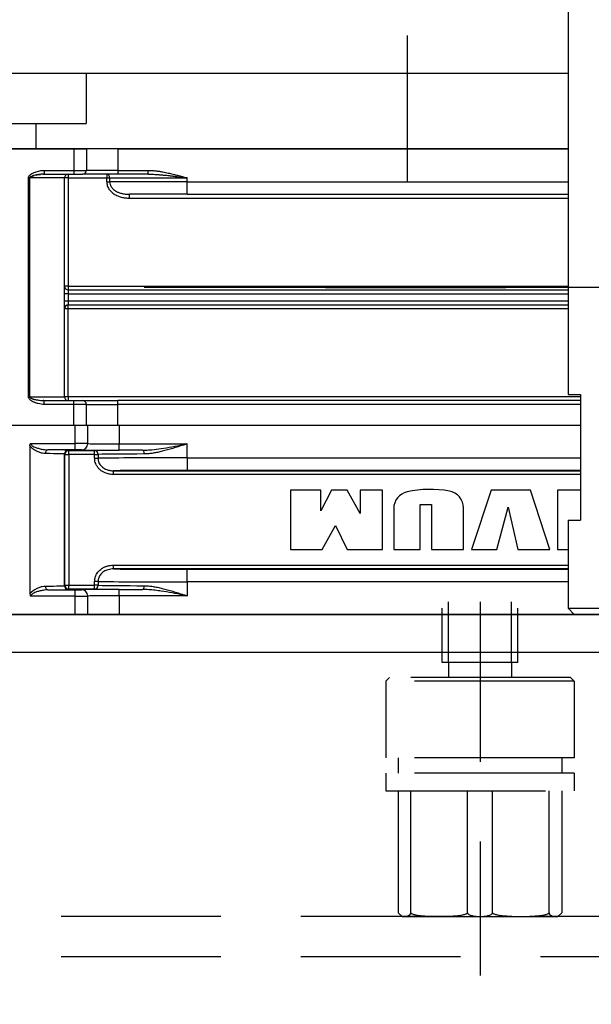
# Model space of a CAD drawing. Extents: x 0 to 564, y 0 to 400.
# Tile 5 of 20: x 122 to 145, y 201 to 240. Entities that reach past the tile are written whole.
import ezdxf

# ---------------------------------------------------------------- set-up
doc = ezdxf.new("R2010")
doc.units = 0
for name, pattern in [('CENTER', [50.8, 31.75, -6.35, 6.35, -6.35]), ('DASHED', [19.05, 12.7, -6.35]), ('HIDDEN', [9.525, 6.35, -3.175]), ('NON_PLOTING', [0])]:
    doc.linetypes.add(name, pattern=pattern)
doc.layers.get('0').update_dxf_attribs({"linetype": 'CONTINUOUS'})
doc.layers.get('DEFPOINTS').update_dxf_attribs({"linetype": 'CONTINUOUS'})
for name, color, linetype in [('BODY', 130, 'CONTINUOUS'), ('CVZ', 130, 'CONTINUOUS'), ('STOPPER', 220, 'CONTINUOUS'), ('寸法線', 11, 'CONTINUOUS'), ('支柱A', 10, 'CONTINUOUS'), ('支柱B', 254, 'CONTINUOUS')]:
    doc.layers.add(name, color=color, linetype=linetype)
doc.styles.add('MX_DIMTXSTY_6', font='txt.sh', dxfattribs={"width": 1.25, "bigfont": 'extfont'})
doc.styles.add('MX_DIMTXSTY_7', font='txt.sh', dxfattribs={"width": 1.05, "bigfont": 'extfont'})
doc.styles.add('MX_NOTE_STANDARD', font='txt.sh', dxfattribs={"bigfont": 'extfont'})
doc.dimstyles.new('MX_DIMSTYLE_P', dxfattribs={"dimtxt": 2.5, "dimasz": 2.5, "dimexe": 1, "dimexo": 1, "dimgap": 1, "dimtad": 1, "dimlfac": 2, "dimdsep": 46, "dimtxsty": 'MX_NOTE_STANDARD', "dimblk1": 'OPEN30', "dimblk2": 'OPEN30', "dimsah": 1, "dimcen": 2.5, "dimadec": 0, "dimazin": 0, "dimtfac": 1, "dimtmove": 0, "dimatfit": 3, "dimldrblk": 'OPEN30', "dimfxl": 1, "dimtzin": 0, "dimarcsym": 0})

# ---------------------------------------------------------------- blocks, each defined once
blk = doc.blocks.new('_OPEN30')
at = {"color": 0, "linetype": 'ByBlock', "lineweight": -2}
for p, q in [((-1, 0.267949), (0, 0)), ((0, 0), (-1, -0.267949)), ((0, 0), (-1, 0))]:
    blk.add_line(p, q, dxfattribs=at)
blk = doc.blocks.new('*D33')
at = {"color": 21, "linetype": 'CONTINUOUS'}
for p, q in [((97.443302, 217.392194), (97.443302, 254.865045)), ((250.943302, 217.392194), (250.943302, 254.865045)), ((97.443302, 253.865045), (250.943302, 253.865045))]:
    blk.add_line(p, q, dxfattribs=at)
at = {"layer": 'DEFPOINTS', "color": 0, "linetype": 'CONTINUOUS'}
for p in [(250.943302, 253.865045), (97.443302, 214.892194), (250.943302, 214.892194)]:
    blk.add_point(p, dxfattribs=at)
at = {"color": 21, "linetype": 'CONTINUOUS', "xscale": 2.77, "yscale": 2.77, "zscale": 2.77, "rotation": 180}
blk.add_blockref('_OPEN30', (97.443302, 253.865045), dxfattribs=at)
at = {"color": 21, "linetype": 'CONTINUOUS', "xscale": 2.77, "yscale": 2.77, "zscale": 2.77}
blk.add_blockref('_OPEN30', (250.943302, 253.865045), dxfattribs=at)
at = {"color": 21, "linetype": 'CONTINUOUS', "insert": (174.193302, 256.615045), "char_height": 3.5, "attachment_point": 5, "line_spacing_factor": 0.72, "style": 'MX_DIMTXSTY_7'}
blk.add_mtext('\\A1;307', dxfattribs=at)
blk = doc.blocks.new('*D52')
at = {"color": 21, "linetype": 'CONTINUOUS'}
for p, q in [((140.443305, 247.389694), (65.853591, 247.389694)), ((66.853591, 216.392194), (66.853591, 247.389694)), ((96.443302, 216.392194), (65.853591, 216.392194))]:
    blk.add_line(p, q, dxfattribs=at)
at = {"layer": 'DEFPOINTS', "color": 0, "linetype": 'CONTINUOUS'}
for p in [(66.853591, 247.389694), (142.943305, 247.389694), (98.943302, 216.392194)]:
    blk.add_point(p, dxfattribs=at)
at = {"color": 21, "linetype": 'CONTINUOUS', "xscale": 2.77, "yscale": 2.77, "zscale": 2.77}
for p, rotation in [((66.853591, 247.389694), 90), ((66.853591, 216.392194), 270)]:
    blk.add_blockref('_OPEN30', p, dxfattribs=dict(at, rotation=rotation))
at = {"color": 21, "linetype": 'CONTINUOUS', "insert": (64.103591, 231.890944), "char_height": 3.5, "attachment_point": 5, "rotation": 90, "line_spacing_factor": 0.72}
blk.add_mtext('\\A1;62', dxfattribs=at)
blk = doc.blocks.new('*D54')
at = {"color": 21, "linetype": 'CONTINUOUS'}
for p, q in [((140.443304, 247.389694), (59.246237, 247.389694)), ((60.246237, 163.042194), (60.246237, 247.389694)), ((84.193302, 163.042194), (59.246237, 163.042194))]:
    blk.add_line(p, q, dxfattribs=at)
at = {"layer": 'DEFPOINTS', "color": 0, "linetype": 'CONTINUOUS'}
for p in [(60.246237, 247.389694), (142.943304, 247.389694), (86.693302, 163.042194)]:
    blk.add_point(p, dxfattribs=at)
at = {"color": 21, "linetype": 'CONTINUOUS', "xscale": 2.77, "yscale": 2.77, "zscale": 2.77}
for p, rotation in [((60.246237, 247.389694), 90), ((60.246237, 163.042194), 270)]:
    blk.add_blockref('_OPEN30', p, dxfattribs=dict(at, rotation=rotation))
at = {"color": 21, "linetype": 'CONTINUOUS', "insert": (57.496237, 205.215946), "char_height": 3.5, "attachment_point": 5, "rotation": 90, "line_spacing_factor": 0.72, "style": 'MX_DIMTXSTY_6'}
blk.add_mtext('\\A1;(169)', dxfattribs=at)

msp = doc.modelspace()

# ---------------------------------------------------------------- linework, layer by layer
at = {"layer": 'BODY', "color": 130, "linetype": 'CONTINUOUS'}
for p, q in [((98.9433, 216.3922), (249.4433, 216.3922)), ((97.4433, 214.8922), (250.9433, 214.8922))]:
    msp.add_line(p, q, dxfattribs=at)
at = {"layer": 'CVZ', "color": 140, "linetype": 'CENTER'}
for p, q in [((137.2933, 239.4047), (137.2933, 233.5922)), ((209.3877, 229.3922), (112.499, 229.3922))]:
    msp.add_line(p, q, dxfattribs=at)
at = {"layer": 'CVZ', "color": 130, "linetype": 'CONTINUOUS'}
for p, q in [((116.5433, 237.9047), (143.6933, 237.9047)), ((143.6933, 234.9047), (116.5433, 234.9047)), ((116.5558, 234.9047), (124.0433, 234.9047)), ((124.0433, 234.9047), (124.5433, 234.9047)), ((125.7933, 234.9047), (124.5433, 234.9047)), ((124.5433, 234.9047), (124.5433, 234.0422)), ((125.7933, 234.9047), (143.6933, 234.9047)), ((122.8674, 234.0422), (122.8674, 233.8922)), ((126.9941, 233.8922), (126.9941, 234.0422)), ((122.8286, 233.8916), (122.8674, 233.8947)), ((122.8674, 233.8922), (124.0433, 233.8922)), ((123.6683, 225.0422), (123.6683, 233.7422)), ((124.0433, 233.8922), (124.3933, 233.8922)), ((125.7933, 233.8922), (124.3933, 233.8922)), ((126.9941, 233.8922), (125.7933, 233.8922)), ((126.9941, 233.8922), (127.0051, 233.892)), ((128.5433, 233.0922), (126.2569, 233.0922)), ((128.5433, 233.0922), (143.6933, 233.0922)), ((123.8183, 229.2922), (143.6933, 229.2922)), ((143.6933, 228.6922), (123.8183, 228.6922)), ((122.8674, 224.8922), (124.0433, 224.8922)), ((122.8674, 224.7422), (122.8674, 224.8922)), ((124.0433, 224.8922), (124.3933, 224.8922)), ((124.3933, 224.8922), (125.7933, 224.8922)), ((124.5433, 223.9172), (124.5433, 224.7422)), ((144.1933, 224.8922), (125.7933, 224.8922)), ((114.0459, 223.9172), (144.1933, 223.9172)), ((124.5959, 223.1851), (124.5959, 223.9172)), ((122.2978, 223.0997), (122.2978, 217.2096)), ((124.0959, 222.9373), (123.0103, 222.9373)), ((123.6709, 217.5372), (123.6709, 222.7721)), ((126.7784, 222.9221), (125.8459, 222.9221)), ((128.5459, 222.6199), (128.5459, 222.1199)), ((132.6544, 221.3364), (132.6544, 218.973)), ((133.87, 221.3364), (132.6544, 221.3364)), ((133.87, 220.5165), (133.87, 221.3364)), ((134.294, 221.3364), (133.87, 220.5165)), ((134.916, 221.3364), (134.294, 221.3364)), ((135.4305, 220.4009), (134.916, 221.3364)), ((135.4305, 221.3364), (135.4305, 220.4009)), ((136.3125, 221.3364), (135.4305, 221.3364)), ((136.3125, 218.973), (136.3125, 221.3364)), ((140.6409, 221.3364), (139.8494, 218.973)), ((142.1958, 221.3364), (140.6409, 221.3364)), ((142.9704, 218.973), (142.1958, 221.3364)), ((144.1933, 221.3364), (143.269, 221.3364)), ((143.269, 221.3364), (143.269, 218.973)), ((137.8199, 218.973), (137.8199, 220.771)), ((137.8199, 220.771), (138.2609, 220.771)), ((138.2609, 220.771), (138.2609, 218.973)), ((136.7626, 220.6014), (136.7626, 218.973)), ((139.533, 218.973), (139.533, 220.629)), ((140.8671, 218.973), (141.3194, 220.6579)), ((141.3194, 220.6579), (141.6982, 218.973)), ((133.9209, 218.973), (134.4523, 219.9342)), ((134.4523, 219.9342), (134.916, 218.973)), ((132.6544, 218.973), (133.9209, 218.973)), ((134.916, 218.973), (136.3125, 218.973)), ((136.7626, 218.973), (137.8199, 218.973)), ((138.2609, 218.973), (139.533, 218.973)), ((139.8494, 218.973), (140.8671, 218.973)), ((141.6982, 218.973), (142.9704, 218.973)), ((143.269, 218.973), (143.6933, 218.973)), ((123.0103, 217.3721), (124.0959, 217.3721)), ((125.8459, 217.3873), (126.7784, 217.3873)), ((124.5959, 216.3922), (124.5959, 217.1242)), ((209.0209, 216.3922), (114.0459, 216.3922))]:
    msp.add_line(p, q, dxfattribs=at)
at = {"layer": 'CVZ', "color": 140, "linetype": 'DASHED'}
for p, q in [((124.5433, 235.9047), (124.5433, 237.9047)), ((119.5165, 235.9047), (124.5394, 235.9047)), ((122.5433, 234.9047), (122.5433, 235.9047)), ((122.5496, 233.8585), (122.6344, 233.8736)), ((122.6344, 233.8736), (122.7195, 233.8841)), ((122.8052, 233.8907), (122.8674, 233.8922)), ((128.3312, 233.7706), (128.5433, 233.7422)), ((134.0433, 229.3922), (141.2183, 229.3922)), ((122.3027, 225.0143), (122.2948, 225.0229)), ((122.3073, 225.0103), (122.3027, 225.0143)), ((122.8674, 224.8897), (122.8286, 224.8928)), ((122.853, 224.8925), (122.8289, 224.8931))]:
    msp.add_line(p, q, dxfattribs=at)
at = {"layer": 'CVZ', "color": 130, "linetype": 'CONTINUOUS'}
for centre, radius, start, end in [((124.3933, 234.0422), 0.15, 270, 0), ((123.8183, 233.7422), 0.15, 90, 180), ((123.8183, 229.4422), 0.15, 180, 270), ((123.8183, 228.5422), 0.15, 90, 180), ((123.8183, 225.0422), 0.15, 180, 270), ((124.3933, 224.7422), 0.15, 0, 90), ((123.8209, 222.7721), 0.15, 90.00163, 179.99408), ((137.4411, 220.6014), 0.6785, 102.47578, 180), ((138.2167, 217.0959), 4.2688, 79.7657, 102.47578), ((138.8546, 220.629), 0.6785, 0, 79.7657), ((122.4351, 217.204), 0.1374, 177.62452, 216.57716), ((123.8209, 217.5372), 0.15, 180.00518, 269.99482)]:
    msp.add_arc(centre, radius, start, end, dxfattribs=at)
for centre, major_axis, start_param, end_param in [((121.5459, 222.9221), (2.275, 0), 0.1793406, 0.8714616), ((125.8459, 222.9351), (1.5, 0), 3.3892856, 4.712389), ((125.8459, 217.3742), (1.5, 0), 1.5707963, 2.8453386)]:
    msp.add_ellipse(centre, major_axis=major_axis, ratio=0.008727, start_param=start_param, end_param=end_param, dxfattribs=at)
at = {"layer": 'CVZ', "color": 140, "linetype": 'DASHED'}
for points, start_tangent, end_tangent in [([(122.2873, 233.7422), (122.2888, 233.7508), (122.2935, 233.7597), (122.3122, 233.7779), (122.3272, 233.7876)], (0.0411537, 0.9991528), (0.8783203, 0.4780726)), ([(122.3888, 233.8153), (122.4281, 233.8282), (122.4635, 233.838)], (0.9415309, 0.3369267), (0.9696877, 0.2443478)), ([(127.0054, 233.8921), (127.0882, 233.8911), (127.1502, 233.889)], (0.9999999, 0.000536), (0.9990929, -0.0425833)), ([(122.3121, 225.0066), (122.312, 225.0067), (122.3073, 225.0103)], (-0.8046478, 0.5937524), (-0.774646, 0.6323951))]:
    msp.add_spline(points, degree=3, dxfattribs=dict(at, start_tangent=start_tangent, end_tangent=end_tangent))
at = {"layer": 'CVZ', "color": 130, "linetype": 'CONTINUOUS'}
for points, start_tangent, end_tangent in [([(122.8674, 233.8922), (122.8075, 233.8908), (122.7295, 233.8854), (122.6332, 233.8734)], (-0.9999971, -0.0023911), (-0.9881283, -0.1536312)), ([(127.0051, 233.892), (127.1652, 233.8887), (127.363, 233.8778), (127.4191, 233.8736), (127.4771, 233.8689), (127.5368, 233.8637), (127.5984, 233.8579), (127.6617, 233.8516), (127.7207, 233.8454), (127.8405, 233.8322), (127.9846, 233.8152), (128.1529, 233.7941), (128.3454, 233.7688)], (0.9999886, -0.0047754), (0.9910576, -0.133435)), ([(122.2873, 225.0422), (122.2888, 225.0335), (122.2935, 225.0247), (122.3122, 225.0065), (122.3263, 224.9973), (122.3435, 224.988), (122.3639, 224.9787), (122.3875, 224.9696), (122.4281, 224.9562), (122.482, 224.9413), (122.5493, 224.926), (122.6344, 224.9107)], (0.0411537, -0.9991528), (0.9886335, -0.1503454)), ([(122.6344, 224.9107), (122.7301, 224.8989), (122.8033, 224.8938), (122.8674, 224.8922)], (0.988436, -0.1516387), (0.9999956, -0.0029623)), ([(122.2978, 223.0997), (122.305, 223.149), (122.3234, 223.1855), (122.3248, 223.1873)], (-0.0236705, 0.9997198), (0.6121024, 0.7907785))]:
    msp.add_spline(points, degree=3, dxfattribs=dict(at, start_tangent=start_tangent, end_tangent=end_tangent))
at = {"layer": 'DEFPOINTS', "color": 130, "linetype": 'NON_PLOTING'}
for p, q in [((124.0433, 234.9047), (124.0433, 234.0422)), ((125.7933, 234.9047), (125.7933, 234.0422)), ((122.8674, 234.0422), (124.0433, 234.0422)), ((124.0433, 234.0422), (124.5433, 234.0422)), ((124.0433, 234.0422), (124.0433, 233.8922)), ((125.7933, 234.0422), (124.5433, 234.0422)), ((125.7933, 234.0422), (126.9941, 234.0422)), ((125.7933, 234.0422), (125.7933, 233.8922)), ((122.2348, 233.7422), (122.2873, 233.7422)), ((122.2348, 225.0422), (122.2348, 233.7422)), ((122.2878, 233.7472), (122.2873, 233.7422)), ((123.6683, 233.7422), (122.2873, 233.7422)), ((122.2873, 225.0422), (122.2873, 233.7422)), ((122.3027, 233.7701), (122.2948, 233.7615)), ((122.3073, 233.774), (122.3027, 233.7701)), ((122.322, 233.7845), (122.3121, 233.7778)), ((122.3269, 233.7875), (122.322, 233.7845)), ((122.6332, 233.8734), (122.5679, 233.8621)), ((123.8183, 233.7422), (123.6683, 233.7422)), ((123.8183, 233.8922), (123.8183, 233.7422)), ((123.8183, 233.7422), (125.3496, 233.7422)), ((123.8183, 233.7422), (123.8183, 229.4422)), ((125.3496, 233.5922), (125.3496, 233.7422)), ((125.465, 233.7422), (125.465, 233.5922)), ((125.465, 233.7422), (128.5433, 233.7422)), ((128.5433, 233.7422), (128.3454, 233.7688)), ((128.5433, 233.5922), (128.5433, 233.7422)), ((125.3496, 233.5922), (125.465, 233.5922)), ((128.5433, 233.5922), (125.465, 233.5922)), ((128.5433, 233.0922), (128.5433, 233.5922)), ((128.5433, 233.5922), (143.6933, 233.5922)), ((126.2569, 232.9422), (126.2569, 233.0922)), ((126.2569, 232.9422), (143.6933, 232.9422)), ((123.8183, 229.4422), (123.6683, 229.4422)), ((123.8183, 229.4422), (143.6933, 229.4422)), ((123.8183, 229.4422), (123.8183, 229.2922)), ((123.8183, 229.2922), (123.8183, 229.1422)), ((123.8183, 229.1422), (123.6683, 229.1422)), ((123.8183, 229.1422), (143.6933, 229.1422)), ((123.8183, 229.1422), (123.8183, 228.8422)), ((123.8183, 228.8422), (123.6683, 228.8422)), ((123.8183, 228.5422), (123.6683, 228.5422)), ((123.8183, 228.8422), (123.8183, 228.6922)), ((143.6933, 228.8422), (123.8183, 228.8422)), ((123.8183, 228.5422), (123.8183, 228.6922)), ((123.8183, 225.0422), (123.8183, 228.5422)), ((143.6933, 228.5422), (123.8183, 228.5422)), ((122.2348, 225.0422), (122.2873, 225.0422)), ((122.2873, 225.0422), (123.6683, 225.0422)), ((123.8183, 225.0422), (123.6683, 225.0422)), ((123.8183, 225.0422), (123.8183, 224.8922)), ((144.1933, 225.0422), (123.8183, 225.0422)), ((124.0433, 224.7422), (122.8674, 224.7422)), ((124.0433, 224.7422), (124.0433, 224.8922)), ((124.5433, 224.7422), (124.0433, 224.7422)), ((124.0433, 223.9172), (124.0433, 224.7422)), ((124.5433, 224.7422), (125.7933, 224.7422)), ((125.7933, 224.7422), (125.7933, 224.8922)), ((125.7933, 223.9172), (125.7933, 224.7422)), ((144.1933, 224.7422), (125.7933, 224.7422)), ((124.0959, 223.1873), (124.0959, 223.9172)), ((125.8459, 223.9172), (125.8459, 223.172)), ((122.3248, 223.1873), (124.0959, 223.1873)), ((124.0959, 222.9373), (124.0959, 223.1873)), ((125.8459, 223.172), (128.5459, 223.172)), ((125.8459, 222.9221), (125.8459, 223.172)), ((128.5459, 222.6199), (128.5459, 223.172)), ((123.687, 222.756), (123.6709, 222.7722)), ((123.687, 222.756), (123.837, 222.756)), ((123.687, 217.5534), (123.687, 222.756)), ((123.8209, 222.9221), (123.837, 222.906)), ((123.837, 222.756), (123.837, 222.906)), ((123.837, 222.906), (124.8704, 222.906)), ((124.8704, 222.756), (123.837, 222.756)), ((123.837, 222.756), (123.837, 217.5534)), ((124.8704, 222.756), (124.8704, 222.906)), ((124.8704, 222.6034), (124.8704, 222.756)), ((124.8704, 222.756), (125.0037, 222.756)), ((125.0037, 222.756), (125.0037, 222.6034)), ((124.8704, 222.6034), (125.0037, 222.6034)), ((128.5459, 222.6199), (144.1933, 222.6199)), ((125.6177, 221.956), (125.6177, 222.106)), ((125.6177, 222.106), (144.1933, 222.106)), ((144.1933, 221.956), (125.6177, 221.956)), ((144.1933, 222.1199), (128.5459, 222.1199)), ((125.6177, 218.3534), (143.6933, 218.3534)), ((125.6177, 218.2034), (125.6177, 218.3534)), ((143.6933, 218.2034), (125.6177, 218.2034)), ((128.5459, 218.1895), (143.6933, 218.1895)), ((128.5459, 217.6895), (128.5459, 218.1895)), ((123.6709, 217.5372), (123.687, 217.5534)), ((123.687, 217.5534), (123.837, 217.5534)), ((123.837, 217.5534), (124.8704, 217.5534)), ((123.837, 217.4034), (123.837, 217.5534)), ((124.8704, 217.5534), (124.8704, 217.706)), ((125.0037, 217.706), (124.8704, 217.706)), ((124.8704, 217.4034), (124.8704, 217.5534)), ((125.0037, 217.5534), (124.8704, 217.5534)), ((125.0037, 217.706), (125.0037, 217.5534)), ((128.5459, 217.6895), (128.5459, 217.1373)), ((143.6933, 217.6895), (128.5459, 217.6895)), ((123.837, 217.4034), (123.8208, 217.3872)), ((124.8704, 217.4034), (123.837, 217.4034)), ((124.0959, 217.1221), (124.0959, 217.3721)), ((125.8459, 217.1373), (125.8459, 217.3873)), ((124.0959, 217.1221), (122.3248, 217.1221)), ((124.0959, 216.3922), (124.0959, 217.1221)), ((128.5459, 217.1373), (125.8459, 217.1373)), ((125.8459, 217.1373), (125.8459, 216.3922))]:
    msp.add_line(p, q, dxfattribs=at)
for centre, major_axis, ratio, start_param, end_param in [((125.3496, 233.7422), (0, 0.15), 0.769577, 4.712389, 0), ((124.0959, 223.1851), (0.5, 0), 0.004363, 0, 1.5707963), ((124.3459, 223.1851), (0.25, 0), 0.999962, 4.712389, 0), ((125.8459, 223.1851), (1.25, 0), 0.010472, 3.1415927, 4.712389), ((123.0103, 222.7873), (0.0011, 0.15), 0.643699, 0.0114033, 1.5755214), ((121.5459, 222.7721), (2.125, 0), 0.009343, 0, 0.8714616), ((123.837, 222.756), (0.1061, 0.1061), 0.999924, 0.7854362, 2.3561564), ((121.5459, 222.9221), (2.275, 0), 0.008727, 0.0002926, 0.1793406), ((124.0959, 222.9351), (0.25, 0), 0.008727, 0, 1.5707963), ((125.8459, 222.9351), (1.5, 0), 0.008727, 3.1415927, 3.3892856), ((128.5459, 222.8894), (4.1375, 0), 0.008727, 2.0121667, 2.6644818), ((124.8704, 222.756), (0.0025, -0.15), 0.888299, 1.5558015, 3.1225905), ((128.5459, 222.7394), (3.9875, 0), 0.009055, 2.0121667, 2.6644818), ((126.7784, 222.7721), (0.0006, -0.15), 0.427176, 1.5690351, 3.1319411), ((128.5459, 222.5894), (3.9875, 0), 0.007633, 1.5707963, 2.6644818), ((128.5459, 222.0895), (3.4875, 0), 0.008727, 1.5707963, 2.5673768), ((128.5459, 218.2199), (3.4875, 0), 0.008727, 3.7158083, 4.712389), ((123.837, 217.5534), (-0.1061, 0.1061), 0.999924, 0.7854362, 2.3561564), ((124.8704, 217.5534), (-0.0025, -0.15), 0.888299, 0.0190022, 1.5857912), ((128.5459, 217.7199), (3.9875, 0), 0.007633, 3.6187034, 4.712389), ((128.5459, 217.57), (3.9875, 0), 0.009055, 3.6187034, 4.2710181), ((121.5459, 217.5372), (2.125, 0), 0.009343, 5.4117237, 6.2831853), ((123.0103, 217.5221), (-0.0011, 0.15), 0.643699, 1.5660712, 3.1301893), ((121.5459, 217.3873), (2.275, 0), 0.008727, 5.4117237, 6.2826099), ((124.0959, 217.3742), (0.25, 0), 0.008727, 4.712389, 0), ((125.8459, 217.3742), (1.5, 0), 0.008727, 2.8453386, 3.1415927), ((124.3459, 217.1242), (-0.25, 0), 0.999962, 3.1415927, 4.712389), ((128.5459, 217.42), (4.1375, 0), 0.008727, 3.6187034, 4.2710181), ((126.7784, 217.5373), (-0.0006, -0.15), 0.427176, 0.0096516, 1.5725576), ((124.0959, 217.1242), (0.5, 0), 0.004363, 4.712389, 0), ((125.8459, 217.1242), (1.25, 0), 0.010472, 1.5707963, 3.1415927)]:
    msp.add_ellipse(centre, major_axis=major_axis, ratio=ratio, start_param=start_param, end_param=end_param, dxfattribs=at)
for points, start_tangent, end_tangent in [([(122.2348, 233.7422), (122.2414, 233.7796), (122.261, 233.8166), (122.2757, 233.8351), (122.2936, 233.8534), (122.3147, 233.8717), (122.339, 233.8899), (122.4143, 233.9346), (122.5046, 233.9742), (122.685, 234.0252), (122.8674, 234.0422)], (0.0353462, 0.9993751), (0.9999887, 0.0047638)), ([(126.9941, 234.0422), (127.1238, 234.0385), (127.2625, 234.0275), (127.4103, 234.0092), (127.5389, 233.9886), (127.6363, 233.9705), (127.7389, 233.9494), (127.8466, 233.9255), (127.9329, 233.9051), (128.0438, 233.8775), (128.1636, 233.8464), (128.2656, 233.8189), (128.39, 233.7848), (128.5433, 233.7422)], (0.9999922, -0.003962), (0.9630239, -0.2694159)), ([(122.2917, 233.7569), (122.2888, 233.7508), (122.2878, 233.7472)], (-0.5194412, -0.8545062), (-0.2145758, -0.9767073)), ([(122.2948, 233.7615), (122.2935, 233.7596), (122.2917, 233.7569)], (-0.6076594, -0.7941977), (-0.5104058, -0.8599337)), ([(122.3121, 233.7778), (122.312, 233.7777), (122.3073, 233.774)], (-0.8046478, -0.5937524), (-0.774646, -0.6323951)), ([(122.4518, 233.8352), (122.4336, 233.8299), (122.4166, 233.8247), (122.401, 233.8195), (122.3867, 233.8145), (122.3269, 233.7875)], (-0.9632048, -0.2687687), (-0.8799469, -0.4750721)), ([(122.5679, 233.8621), (122.5486, 233.8583), (122.4518, 233.8352)], (-0.9824783, -0.1863768), (-0.9644191, -0.2643781)), ([(125.3496, 233.8922), (125.3496, 233.8808), (125.3496, 233.8483), (125.3494, 233.8194), (125.3497, 233.7904), (125.3496, 233.7422)], (0, -1), (-0.0083445, -0.9999652)), ([(125.3496, 233.7422), (125.3794, 233.7423), (125.4133, 233.7422), (125.4385, 233.7422), (125.465, 233.7422)], (0.9999926, 0.0038494), (0.9999927, -0.0038191)), ([(125.3496, 233.5922), (125.3553, 233.5154), (125.3724, 233.441), (125.4009, 233.3689), (125.4407, 233.2992), (125.4857, 233.2396), (125.5382, 233.1847), (125.6657, 233.0894), (125.75, 233.0444), (125.84, 233.0077), (125.9356, 232.9791), (126.0899, 232.9514), (126.2569, 232.9422)], (-0.0002274, -1), (0.9999745, 0.0071426)), ([(125.465, 233.5922), (125.4843, 233.477), (125.5411, 233.3687), (125.6332, 233.2729), (125.6614, 233.2515), (125.6914, 233.2312), (125.7234, 233.2121), (125.7571, 233.1943), (125.8631, 233.1507), (125.9829, 233.1186), (126.1147, 233.0989), (126.2569, 233.0922)], (0.0179027, -0.9998397), (0.9999852, 0.0054461)), ([(122.8674, 224.7422), (122.7455, 224.7498), (122.6244, 224.7725), (122.5041, 224.8104), (122.4662, 224.8255), (122.4308, 224.8416), (122.3977, 224.8585), (122.3669, 224.8763), (122.3385, 224.8949), (122.2933, 224.9312), (122.2609, 224.9679), (122.2414, 225.0049), (122.2348, 225.0422)], (-0.9999986, 0.0016799), (-0.0353094, 0.9993764)), ([(122.9137, 222.7873), (122.7902, 222.8017), (122.6632, 222.8395), (122.5274, 222.9014), (122.3979, 222.9877), (122.354, 223.0271), (122.3152, 223.0725), (122.2978, 223.0997)], (-0.9994434, 0.0333602), (-0.4959081, 0.868375)), ([(122.3248, 223.1873), (122.3255, 223.1784), (122.3349, 223.1534), (122.3387, 223.1475), (122.3695, 223.1156), (122.4581, 223.0625), (122.5977, 223.0086), (122.7421, 222.97), (122.8764, 222.9466), (123.0103, 222.9373)], (0.0094318, -0.9999555), (0.9998392, -0.0179301)), ([(126.7784, 222.9221), (126.9611, 222.9277), (127.1456, 222.9418), (127.5197, 222.988), (127.9455, 223.0583), (128.3742, 223.1388), (128.5369, 223.1702), (128.5459, 223.172)], (0.9999666, 0.0081717), (0.9799427, 0.1992795)), ([(128.5459, 223.172), (128.5374, 223.1692), (128.4098, 223.1282), (128.1976, 223.0607), (127.985, 222.9954), (127.771, 222.9336), (127.5569, 222.8776), (127.3781, 222.8371), (127.1998, 222.8042), (127.0205, 222.7813), (126.8425, 222.7721)], (-0.9472759, -0.3204191), (-0.9999013, -0.014052)), ([(125.6177, 221.956), (125.4521, 221.9714), (125.2927, 222.0181), (125.1834, 222.0733), (125.0848, 222.1457), (125.0002, 222.2351), (124.934, 222.3388), (124.894, 222.4401), (124.8732, 222.5471), (124.8704, 222.6034)], (-0.9999989, -0.0014807), (-0.0002263, 1)), ([(125.0037, 222.6034), (125.0059, 222.5601), (125.0222, 222.4791), (125.055, 222.3999), (125.1079, 222.3211), (125.1776, 222.2514), (125.2577, 222.1961), (125.348, 222.1535), (125.4784, 222.1178), (125.6177, 222.106)], (-0.0002109, -1), (0.9999815, 0.0060854)), ([(124.8704, 217.706), (124.8791, 217.8055), (124.9046, 217.9021), (124.9459, 217.9929), (125.0013, 218.0759), (125.0715, 218.1518), (125.1525, 218.2162), (125.2515, 218.273), (125.3578, 218.3146), (125.4862, 218.3438), (125.6177, 218.3534)], (0.0032872, 0.9999946), (0.9999992, -0.001247)), ([(125.6177, 218.2034), (125.5097, 218.1964), (125.4016, 218.1738), (125.3155, 218.1425), (125.233, 218.0983), (125.1679, 218.0497), (125.1096, 217.9904), (125.0654, 217.9279), (125.0312, 217.8568), (125.0108, 217.7839), (125.0037, 217.706)], (-0.9999913, 0.0041751), (-0.0015601, -0.9999988)), ([(122.2978, 217.2096), (122.3152, 217.2369), (122.3537, 217.2818), (122.3979, 217.3217), (122.5256, 217.4065), (122.6632, 217.4698), (122.7885, 217.5072), (122.9137, 217.5221)], (0.4955203, 0.8685964), (0.9994, 0.0346358)), ([(123.0103, 217.3721), (122.8772, 217.363), (122.7421, 217.3394), (122.5986, 217.3016), (122.4581, 217.2469), (122.3695, 217.1938), (122.3387, 217.1619), (122.328, 217.1412), (122.3255, 217.131), (122.3248, 217.1221)], (-0.999866, -0.0163728), (-0.0041069, -0.9999916)), ([(128.5459, 217.1373), (128.5369, 217.1391), (128.3742, 217.1706), (127.9465, 217.251), (127.5197, 217.3214), (127.2713, 217.3546), (127.0238, 217.3781), (126.7784, 217.3873)], (-0.9815801, 0.1910511), (-0.9999551, 0.009473)), ([(126.8425, 217.5373), (127.0153, 217.5286), (127.192, 217.5064), (127.3735, 217.4733), (127.5569, 217.4318), (127.7676, 217.3768), (127.9797, 217.3156), (128.1943, 217.2497), (128.4098, 217.1812), (128.5374, 217.1401), (128.5459, 217.1373)], (0.9999071, -0.0136293), (0.9515516, -0.3074892))]:
    msp.add_spline(points, degree=3, dxfattribs=dict(at, start_tangent=start_tangent, end_tangent=end_tangent))
at = {"layer": 'STOPPER', "color": 230, "linetype": 'HIDDEN'}
for p, q in [((244.1933, 204.3922), (104.1933, 204.3922)), ((244.1933, 202.7922), (104.1933, 202.7922))]:
    msp.add_line(p, q, dxfattribs=at)
at = {"layer": '支柱A', "color": 20, "linetype": 'HIDDEN'}
for p, q in [((138.9433, 214.4922), (138.9433, 216.8922)), ((140.1933, 216.8922), (140.1933, 202.0422)), ((141.4433, 214.4922), (141.4433, 216.8922)), ((138.6933, 214.4922), (138.6933, 216.6422)), ((141.6933, 214.4922), (141.6933, 216.6422)), ((141.6933, 214.4922), (138.6933, 214.4922)), ((138.9433, 214.4922), (138.9433, 213.8922)), ((141.4433, 214.4922), (141.4433, 213.8922)), ((136.4433, 213.7422), (136.5933, 213.8922)), ((143.9433, 213.7422), (136.4433, 213.7422)), ((136.4433, 213.7422), (136.4433, 210.6922)), ((143.7933, 213.8922), (136.5933, 213.8922)), ((143.9433, 213.7422), (143.7933, 213.8922)), ((143.9433, 213.7422), (143.9433, 210.6922)), ((143.9433, 210.6922), (136.4433, 210.6922)), ((136.9433, 210.6922), (136.9433, 210.0922)), ((143.4433, 210.6922), (143.4433, 210.0922)), ((143.9433, 210.0922), (136.4433, 210.0922)), ((136.4433, 210.0922), (136.4433, 209.3922)), ((143.9433, 210.0922), (143.9433, 209.3922)), ((136.4433, 209.3922), (143.9433, 209.3922)), ((136.9433, 209.3922), (136.9433, 204.5422)), ((137.4433, 204.5422), (137.4433, 209.3922)), ((139.6933, 204.5422), (139.6933, 209.3922)), ((140.6933, 204.5422), (140.6933, 209.3922)), ((142.9433, 204.5422), (142.9433, 209.3922)), ((143.4433, 209.3922), (143.4433, 204.5422)), ((137.0933, 204.3922), (136.9433, 204.5422)), ((137.0933, 204.3922), (143.2933, 204.3922)), ((143.4433, 204.5422), (143.2933, 204.3922))]:
    msp.add_line(p, q, dxfattribs=at)
for centre, major_axis, ratio, start_param, end_param in [((137.1933, 204.5422), (-0.25, 0), 0.6, 1.5707963, 3.1415927), ((138.5683, 204.5422), (-1.125, 0), 0.133333, 0, 3.1415927), ((140.1933, 204.5422), (0.5, 0), 0.3, 3.1415927, 0), ((141.8183, 204.5422), (-1.125, 0), 0.133333, 0, 3.1415927), ((143.1933, 204.5422), (0.25, 0), 0.6, 3.1415927, 4.712389)]:
    msp.add_ellipse(centre, major_axis=major_axis, ratio=ratio, start_param=start_param, end_param=end_param, dxfattribs=at)
at = {"layer": '支柱B', "color": 254, "linetype": 'CONTINUOUS'}
for p, q in [((143.6933, 241.1422), (143.6933, 225.1422)), ((143.6933, 225.1422), (144.1933, 225.1422)), ((144.1933, 225.1422), (144.1933, 220.1422)), ((143.6933, 220.1422), (143.6933, 216.6422)), ((143.6933, 220.1422), (144.1933, 220.1422)), ((143.6933, 216.6422), (143.9433, 216.3922)), ((143.6933, 216.6422), (149.6933, 216.6422)), ((143.9433, 216.3922), (149.4433, 216.3922))]:
    msp.add_line(p, q, dxfattribs=at)

# ---------------------------------------------------------------- dimensions: what is measured, and where the dimension line sits
at = {"layer": '寸法線', "color": 21, "linetype": 'CONTINUOUS'}
dim = msp.add_linear_dim(base=(250.9433, 253.865), p1=(97.4433, 214.8922), p2=(250.9433, 214.8922), text='\\A1;<>', dimstyle='MX_DIMSTYLE_P', override={"dimtxt": 3.5, "dimasz": 2.77, "dimexo": 2.5, "dimtxsty": 'MX_DIMTXSTY_7', "dimtzin": 8}, dxfattribs=at)
dim.commit()
dim.dimension.update_dxf_attribs({"geometry": '*D33', "text_midpoint": (174.1933, 253.865), "dimtype": 128})
for base, p1, p2, text, override, picture, middle in [((60.2462, 247.3897), (86.6933, 163.0422), (142.9433, 247.3897), '\\A1;(169)', {"dimtxt": 3.5, "dimasz": 2.77, "dimexo": 2.5, "dimlfac": 0.5, "dimtxsty": 'MX_DIMTXSTY_6'}, '*D54', (60.2462, 205.2159)), ((66.853591, 247.389694), (98.943302, 216.392194), (142.943305, 247.389694), '\\A1;<>', {"dimtxt": 3.5, "dimasz": 2.77, "dimexo": 2.5, "dimtzin": 8}, '*D52', (66.853591, 231.890944))]:
    dim = msp.add_linear_dim(base=base, p1=p1, p2=p2, angle=90, text=text, dimstyle='MX_DIMSTYLE_P', override=override, dxfattribs=at)
    dim.commit()
    dim.dimension.update_dxf_attribs({"geometry": picture, "text_midpoint": middle, "dimtype": 128})

doc.saveas('drawing.dxf')
